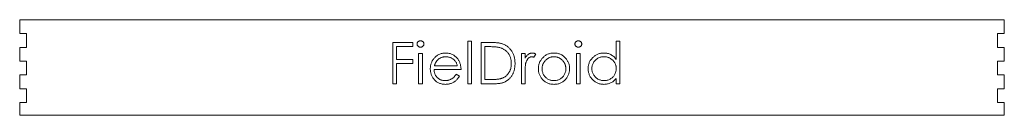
# Model space of a CAD drawing. Header units: inches. Extents: x 0 to 17.9, y 0 to 1.7.
import ezdxf

# ---------------------------------------------------------------- set-up
doc = ezdxf.new("R2010")
doc.units = ezdxf.units.IN
doc.header["$MEASUREMENT"] = 0

msp = doc.modelspace()

# ---------------------------------------------------------------- linework, layer by layer
at = {"color": 1, "linetype": 'Continuous', "lineweight": 0}
for p, q in [((0, 1.73), (0, 1.48)), ((17.875, 1.73), (0, 1.73)), ((17.875, 1.48), (17.875, 1.73)), ((0, 1.48), (0.125, 1.48)), ((0.125, 1.48), (0.125, 1.23)), ((17.75, 1.48), (17.875, 1.48)), ((17.75, 1.23), (17.75, 1.48)), ((6.772, 1.32), (7.137, 1.32)), ((6.772, 0.57), (6.772, 1.32)), ((7.137, 1.32), (7.137, 1.243)), ((8.137, 1.339), (8.204, 1.339)), ((8.137, 0.57), (8.137, 1.339)), ((8.204, 1.339), (8.204, 0.57)), ((8.377, 1.32), (8.529, 1.32)), ((8.377, 0.57), (8.377, 1.32)), ((10.829, 1.012), (10.829, 1.339)), ((10.829, 1.339), (10.897, 1.339)), ((10.897, 1.339), (10.897, 0.57)), ((0, 1.23), (0, 0.98)), ((0.125, 1.23), (0, 1.23)), ((6.839, 1.243), (6.839, 1.012)), ((7.137, 1.243), (6.839, 1.243)), ((7.243, 1.118), (7.31, 1.118)), ((7.243, 0.57), (7.243, 1.118)), ((7.31, 1.118), (7.31, 0.57)), ((8.497, 1.243), (8.445, 1.243)), ((8.445, 1.243), (8.445, 0.647)), ((9.108, 1.118), (9.175, 1.118)), ((9.108, 0.57), (9.108, 1.118)), ((9.175, 1.118), (9.175, 1.037)), ((9.368, 1.109), (9.331, 1.05)), ((10.108, 1.118), (10.175, 1.118)), ((10.108, 0.57), (10.108, 1.118)), ((10.175, 1.118), (10.175, 0.57)), ((17.875, 1.23), (17.75, 1.23)), ((17.875, 0.98), (17.875, 1.23)), ((0, 0.98), (0.125, 0.98)), ((0.125, 0.98), (0.125, 0.73)), ((6.839, 1.012), (7.137, 1.012)), ((6.839, 0.935), (6.839, 0.57)), ((7.137, 0.935), (6.839, 0.935)), ((7.137, 1.012), (7.137, 0.935)), ((7.529, 0.897), (7.945, 0.897)), ((17.75, 0.98), (17.875, 0.98)), ((17.75, 0.73), (17.75, 0.98)), ((0, 0.73), (0, 0.48)), ((0.125, 0.73), (0, 0.73)), ((8.012, 0.829), (7.522, 0.829)), ((7.923, 0.743), (7.983, 0.711)), ((9.175, 0.754), (9.175, 0.57)), ((17.875, 0.73), (17.75, 0.73)), ((17.875, 0.48), (17.875, 0.73)), ((6.839, 0.57), (6.772, 0.57)), ((7.31, 0.57), (7.243, 0.57)), ((8.204, 0.57), (8.137, 0.57)), ((8.61, 0.57), (8.377, 0.57)), ((8.445, 0.647), (8.531, 0.647)), ((9.175, 0.57), (9.108, 0.57)), ((10.175, 0.57), (10.108, 0.57)), ((10.829, 0.57), (10.829, 0.665)), ((10.897, 0.57), (10.829, 0.57)), ((0, 0.48), (0.125, 0.48)), ((0.125, 0.48), (0.125, 0.23)), ((17.75, 0.48), (17.875, 0.48)), ((17.75, 0.23), (17.75, 0.48)), ((0, 0.23), (0, 0)), ((0.125, 0.23), (0, 0.23)), ((17.875, 0.23), (17.75, 0.23)), ((17.875, 0), (17.875, 0.23)), ((0, 0), (17.875, 0))]:
    msp.add_line(p, q, dxfattribs=at)
for points, knots in [([(7.214, 1.291), (7.214, 1.294), (7.215, 1.302), (7.218, 1.313), (7.224, 1.323), (7.232, 1.332), (7.242, 1.339), (7.252, 1.345), (7.264, 1.348), (7.272, 1.348), (7.276, 1.349)], [0, 0, 0, 0, 0.12329, 0.242149, 0.363437, 0.489745, 0.618115, 0.744894, 0.868932, 1, 1, 1, 1]), ([(7.276, 1.233), (7.272, 1.233), (7.264, 1.234), (7.252, 1.237), (7.242, 1.243), (7.232, 1.25), (7.224, 1.259), (7.218, 1.269), (7.215, 1.279), (7.214, 1.287), (7.214, 1.291)], [0, 0, 0, 0, 0.131867, 0.256661, 0.384213, 0.513365, 0.640443, 0.761085, 0.879146, 1, 1, 1, 1]), ([(7.276, 1.349), (7.28, 1.348), (7.288, 1.348), (7.3, 1.345), (7.311, 1.339), (7.321, 1.332), (7.329, 1.323), (7.334, 1.313), (7.338, 1.302), (7.339, 1.294), (7.339, 1.291)], [0, 0, 0, 0, 0.131899, 0.258284, 0.384341, 0.51198, 0.638632, 0.75923, 0.877412, 1, 1, 1, 1]), ([(7.339, 1.291), (7.339, 1.287), (7.338, 1.279), (7.334, 1.269), (7.329, 1.259), (7.321, 1.25), (7.311, 1.243), (7.3, 1.237), (7.288, 1.234), (7.28, 1.233), (7.276, 1.233)], [0, 0, 0, 0, 0.120162, 0.237546, 0.357497, 0.484917, 0.613329, 0.74015, 0.867301, 1, 1, 1, 1]), ([(8.529, 1.32), (8.542, 1.32), (8.567, 1.319), (8.604, 1.318), (8.638, 1.316), (8.669, 1.313), (8.698, 1.31), (8.723, 1.305), (8.746, 1.3), (8.76, 1.295), (8.767, 1.293)], [0, 0, 0, 0, 0.164289, 0.317406, 0.458844, 0.589367, 0.707831, 0.81577, 0.91288, 1, 1, 1, 1]), ([(8.767, 1.293), (8.775, 1.289), (8.793, 1.283), (8.817, 1.271), (8.84, 1.257), (8.862, 1.241), (8.882, 1.223), (8.9, 1.204), (8.917, 1.183), (8.933, 1.16), (8.947, 1.136), (8.959, 1.111), (8.97, 1.084), (8.978, 1.057), (8.985, 1.028), (8.989, 0.998), (8.992, 0.967), (8.993, 0.946), (8.993, 0.935)], [0, 0, 0, 0, 0.061545, 0.121694, 0.181155, 0.239875, 0.298702, 0.357647, 0.417605, 0.478494, 0.540407, 0.602345, 0.665004, 0.728559, 0.793651, 0.860534, 0.929236, 1, 1, 1, 1]), ([(10.079, 1.291), (10.079, 1.294), (10.08, 1.302), (10.084, 1.313), (10.089, 1.323), (10.097, 1.332), (10.107, 1.339), (10.118, 1.345), (10.129, 1.348), (10.137, 1.348), (10.141, 1.349)], [0, 0, 0, 0, 0.12329, 0.242149, 0.363437, 0.489745, 0.618115, 0.744894, 0.868932, 1, 1, 1, 1]), ([(10.141, 1.233), (10.137, 1.233), (10.129, 1.234), (10.118, 1.237), (10.107, 1.243), (10.097, 1.25), (10.089, 1.259), (10.084, 1.269), (10.08, 1.279), (10.079, 1.287), (10.079, 1.291)], [0, 0, 0, 0, 0.131867, 0.256661, 0.384213, 0.513365, 0.640443, 0.761085, 0.879146, 1, 1, 1, 1]), ([(10.141, 1.349), (10.146, 1.348), (10.154, 1.348), (10.166, 1.345), (10.176, 1.339), (10.186, 1.332), (10.194, 1.323), (10.2, 1.313), (10.204, 1.302), (10.204, 1.294), (10.204, 1.291)], [0, 0, 0, 0, 0.131899, 0.258284, 0.384341, 0.51198, 0.638632, 0.75923, 0.877412, 1, 1, 1, 1]), ([(10.204, 1.291), (10.204, 1.287), (10.204, 1.279), (10.2, 1.269), (10.194, 1.259), (10.186, 1.25), (10.176, 1.243), (10.166, 1.237), (10.154, 1.234), (10.146, 1.233), (10.141, 1.233)], [0, 0, 0, 0, 0.120162, 0.237546, 0.357497, 0.484917, 0.613329, 0.74015, 0.867301, 1, 1, 1, 1]), ([(7.517, 1.025), (7.524, 1.033), (7.538, 1.049), (7.56, 1.07), (7.585, 1.088), (7.611, 1.102), (7.639, 1.114), (7.668, 1.122), (7.699, 1.126), (7.721, 1.127), (7.732, 1.127)], [0, 0, 0, 0, 0.128835, 0.253589, 0.374643, 0.49534, 0.616325, 0.739759, 0.866842, 1, 1, 1, 1]), ([(7.732, 1.127), (7.743, 1.127), (7.765, 1.127), (7.797, 1.121), (7.827, 1.113), (7.856, 1.101), (7.883, 1.086), (7.908, 1.067), (7.932, 1.045), (7.945, 1.028), (7.952, 1.02)], [0, 0, 0, 0, 0.13204, 0.259033, 0.38188, 0.502258, 0.622752, 0.744743, 0.870109, 1, 1, 1, 1]), ([(8.728, 1.222), (8.722, 1.224), (8.708, 1.227), (8.686, 1.231), (8.662, 1.235), (8.634, 1.238), (8.604, 1.24), (8.571, 1.242), (8.535, 1.243), (8.51, 1.243), (8.497, 1.243)], [0, 0, 0, 0, 0.084319, 0.179285, 0.286583, 0.405111, 0.535593, 0.67819, 0.832976, 1, 1, 1, 1]), ([(8.925, 0.935), (8.925, 0.944), (8.925, 0.961), (8.922, 0.987), (8.918, 1.011), (8.913, 1.034), (8.905, 1.057), (8.896, 1.078), (8.886, 1.099), (8.873, 1.118), (8.86, 1.136), (8.845, 1.153), (8.828, 1.168), (8.811, 1.182), (8.792, 1.194), (8.772, 1.205), (8.75, 1.214), (8.735, 1.219), (8.728, 1.222)], [0, 0, 0, 0, 0.070151, 0.137813, 0.203226, 0.267174, 0.330024, 0.391794, 0.453084, 0.514334, 0.575, 0.634865, 0.694116, 0.753442, 0.813126, 0.87408, 0.936007, 1, 1, 1, 1]), ([(9.175, 1.037), (9.18, 1.045), (9.19, 1.059), (9.206, 1.078), (9.222, 1.094), (9.238, 1.106), (9.256, 1.116), (9.273, 1.123), (9.291, 1.127), (9.303, 1.127), (9.309, 1.127)], [0, 0, 0, 0, 0.160059, 0.306112, 0.438367, 0.560541, 0.675317, 0.786114, 0.892842, 1, 1, 1, 1]), ([(9.309, 1.127), (9.314, 1.127), (9.323, 1.127), (9.338, 1.123), (9.353, 1.117), (9.363, 1.112), (9.368, 1.109)], [0, 0, 0, 0, 0.225278, 0.463523, 0.720324, 1, 1, 1, 1]), ([(9.491, 1.037), (9.498, 1.044), (9.512, 1.058), (9.535, 1.077), (9.559, 1.092), (9.584, 1.105), (9.611, 1.115), (9.64, 1.122), (9.669, 1.127), (9.689, 1.127), (9.7, 1.127)], [0, 0, 0, 0, 0.128498, 0.252713, 0.374819, 0.496436, 0.617911, 0.741288, 0.8687, 1, 1, 1, 1]), ([(9.7, 1.127), (9.71, 1.127), (9.73, 1.127), (9.76, 1.122), (9.788, 1.115), (9.815, 1.105), (9.84, 1.092), (9.864, 1.077), (9.887, 1.059), (9.901, 1.044), (9.908, 1.037)], [0, 0, 0, 0, 0.131751, 0.258332, 0.382134, 0.503804, 0.624693, 0.746871, 0.871514, 1, 1, 1, 1]), ([(10.32, 0.845), (10.32, 0.855), (10.32, 0.874), (10.324, 0.901), (10.331, 0.928), (10.34, 0.954), (10.352, 0.978), (10.367, 1.002), (10.384, 1.024), (10.404, 1.045), (10.425, 1.064), (10.448, 1.081), (10.472, 1.096), (10.497, 1.107), (10.523, 1.116), (10.55, 1.123), (10.579, 1.127), (10.598, 1.127), (10.607, 1.127)], [0, 0, 0, 0, 0.063775, 0.126079, 0.186904, 0.247574, 0.308003, 0.369132, 0.432033, 0.496791, 0.561611, 0.624914, 0.686726, 0.748079, 0.809582, 0.871631, 0.934886, 1, 1, 1, 1]), ([(10.607, 1.127), (10.619, 1.127), (10.641, 1.126), (10.673, 1.121), (10.703, 1.112), (10.732, 1.099), (10.759, 1.083), (10.785, 1.063), (10.808, 1.039), (10.822, 1.021), (10.829, 1.012)], [0, 0, 0, 0, 0.128884, 0.252985, 0.37421, 0.494102, 0.614753, 0.738511, 0.866243, 1, 1, 1, 1]), ([(7.454, 0.842), (7.454, 0.851), (7.455, 0.867), (7.458, 0.892), (7.463, 0.916), (7.47, 0.939), (7.479, 0.962), (7.489, 0.984), (7.502, 1.005), (7.512, 1.019), (7.517, 1.025)], [0, 0, 0, 0, 0.128045, 0.253768, 0.377428, 0.500551, 0.623296, 0.746578, 0.872348, 1, 1, 1, 1]), ([(7.594, 1.009), (7.59, 1.006), (7.583, 0.999), (7.573, 0.988), (7.564, 0.976), (7.556, 0.962), (7.548, 0.947), (7.541, 0.932), (7.534, 0.915), (7.53, 0.903), (7.529, 0.897)], [0, 0, 0, 0, 0.109984, 0.22258, 0.3385, 0.458709, 0.585535, 0.717518, 0.854667, 1, 1, 1, 1]), ([(7.735, 1.06), (7.728, 1.06), (7.715, 1.06), (7.695, 1.057), (7.677, 1.053), (7.659, 1.048), (7.641, 1.04), (7.625, 1.032), (7.609, 1.021), (7.599, 1.013), (7.594, 1.009)], [0, 0, 0, 0, 0.131092, 0.259141, 0.384162, 0.505992, 0.629098, 0.750669, 0.874039, 1, 1, 1, 1]), ([(7.945, 0.897), (7.942, 0.906), (7.937, 0.923), (7.928, 0.947), (7.916, 0.968), (7.903, 0.986), (7.888, 1.002), (7.871, 1.017), (7.852, 1.029), (7.83, 1.04), (7.808, 1.049), (7.784, 1.055), (7.76, 1.06), (7.743, 1.06), (7.735, 1.06)], [0, 0, 0, 0, 0.09624, 0.185231, 0.267501, 0.3444, 0.419595, 0.496891, 0.576638, 0.660268, 0.745387, 0.83004, 0.914474, 1, 1, 1, 1]), ([(7.952, 1.02), (7.957, 1.013), (7.966, 1), (7.978, 0.979), (7.989, 0.957), (7.997, 0.934), (8.003, 0.909), (8.008, 0.884), (8.011, 0.857), (8.012, 0.839), (8.012, 0.829)], [0, 0, 0, 0, 0.118522, 0.236255, 0.356174, 0.47725, 0.60154, 0.729618, 0.862158, 1, 1, 1, 1]), ([(8.993, 0.935), (8.993, 0.926), (8.992, 0.908), (8.99, 0.881), (8.986, 0.855), (8.981, 0.829), (8.975, 0.805), (8.966, 0.781), (8.957, 0.759), (8.945, 0.737), (8.933, 0.716), (8.92, 0.697), (8.906, 0.679), (8.891, 0.662), (8.875, 0.647), (8.858, 0.633), (8.841, 0.621), (8.822, 0.61), (8.802, 0.6), (8.78, 0.592), (8.756, 0.585), (8.731, 0.58), (8.703, 0.575), (8.674, 0.572), (8.642, 0.57), (8.621, 0.57), (8.61, 0.57)], [0, 0, 0, 0, 0.046081, 0.090807, 0.134295, 0.177024, 0.218823, 0.260244, 0.30108, 0.341614, 0.381583, 0.42012, 0.458075, 0.494738, 0.531195, 0.566934, 0.602713, 0.638327, 0.674853, 0.713467, 0.754442, 0.797815, 0.843989, 0.893072, 0.944963, 1, 1, 1, 1]), ([(8.745, 0.666), (8.752, 0.668), (8.765, 0.673), (8.785, 0.682), (8.803, 0.692), (8.82, 0.703), (8.836, 0.716), (8.851, 0.731), (8.865, 0.746), (8.877, 0.763), (8.889, 0.781), (8.898, 0.8), (8.907, 0.82), (8.914, 0.842), (8.919, 0.864), (8.923, 0.887), (8.925, 0.911), (8.925, 0.927), (8.925, 0.935)], [0, 0, 0, 0, 0.062415, 0.123338, 0.183125, 0.241783, 0.300579, 0.35968, 0.418882, 0.479531, 0.540851, 0.602303, 0.664463, 0.727806, 0.792895, 0.859672, 0.928464, 1, 1, 1, 1]), ([(9.187, 0.942), (9.186, 0.938), (9.184, 0.928), (9.182, 0.912), (9.18, 0.893), (9.178, 0.871), (9.177, 0.846), (9.176, 0.818), (9.175, 0.787), (9.175, 0.765), (9.175, 0.754)], [0, 0, 0, 0, 0.070855, 0.156938, 0.2586, 0.375891, 0.508166, 0.656238, 0.820177, 1, 1, 1, 1]), ([(9.296, 1.06), (9.291, 1.06), (9.28, 1.059), (9.264, 1.053), (9.248, 1.044), (9.236, 1.034), (9.226, 1.024), (9.219, 1.015), (9.213, 1.005), (9.207, 0.994), (9.201, 0.983), (9.196, 0.97), (9.191, 0.956), (9.189, 0.947), (9.187, 0.942)], [0, 0, 0, 0, 0.093807, 0.191338, 0.295191, 0.410312, 0.47193, 0.536425, 0.603119, 0.674118, 0.749332, 0.828283, 0.91204, 1, 1, 1, 1]), ([(9.331, 1.05), (9.328, 1.052), (9.321, 1.055), (9.312, 1.058), (9.304, 1.06), (9.299, 1.06), (9.296, 1.06)], [0, 0, 0, 0, 0.295139, 0.56023, 0.794983, 1, 1, 1, 1]), ([(9.416, 0.842), (9.416, 0.851), (9.416, 0.87), (9.42, 0.896), (9.426, 0.922), (9.434, 0.947), (9.445, 0.971), (9.458, 0.994), (9.473, 1.016), (9.485, 1.03), (9.491, 1.037)], [0, 0, 0, 0, 0.128919, 0.255238, 0.378679, 0.501088, 0.622714, 0.746241, 0.871589, 1, 1, 1, 1]), ([(9.699, 1.06), (9.692, 1.06), (9.678, 1.06), (9.657, 1.056), (9.636, 1.051), (9.617, 1.045), (9.598, 1.035), (9.58, 1.024), (9.563, 1.011), (9.547, 0.997), (9.532, 0.98), (9.519, 0.963), (9.508, 0.945), (9.499, 0.926), (9.492, 0.906), (9.487, 0.885), (9.484, 0.864), (9.483, 0.849), (9.483, 0.842)], [0, 0, 0, 0, 0.063846, 0.126044, 0.187165, 0.247399, 0.30838, 0.36978, 0.432584, 0.497641, 0.562401, 0.625557, 0.687332, 0.748313, 0.809791, 0.871768, 0.934836, 1, 1, 1, 1]), ([(9.916, 0.842), (9.916, 0.849), (9.915, 0.864), (9.912, 0.885), (9.907, 0.906), (9.9, 0.926), (9.891, 0.945), (9.88, 0.963), (9.867, 0.98), (9.852, 0.996), (9.836, 1.011), (9.819, 1.024), (9.801, 1.035), (9.782, 1.045), (9.762, 1.051), (9.742, 1.056), (9.721, 1.059), (9.707, 1.06), (9.699, 1.06)], [0, 0, 0, 0, 0.065185, 0.128274, 0.19027, 0.251768, 0.312769, 0.374793, 0.43797, 0.503047, 0.568125, 0.63095, 0.692369, 0.752973, 0.813641, 0.874355, 0.936573, 1, 1, 1, 1]), ([(9.908, 1.037), (9.914, 1.03), (9.926, 1.017), (9.941, 0.994), (9.954, 0.971), (9.965, 0.947), (9.973, 0.922), (9.979, 0.897), (9.982, 0.87), (9.983, 0.852), (9.983, 0.842)], [0, 0, 0, 0, 0.128157, 0.253834, 0.376506, 0.498534, 0.621368, 0.744565, 0.870634, 1, 1, 1, 1]), ([(10.608, 1.06), (10.599, 1.06), (10.579, 1.059), (10.551, 1.054), (10.523, 1.045), (10.497, 1.032), (10.473, 1.017), (10.452, 0.998), (10.433, 0.977), (10.416, 0.953), (10.403, 0.927), (10.394, 0.9), (10.388, 0.873), (10.387, 0.854), (10.387, 0.845)], [0, 0, 0, 0, 0.085921, 0.169593, 0.252476, 0.336244, 0.419505, 0.502036, 0.584775, 0.669846, 0.754185, 0.836658, 0.91801, 1, 1, 1, 1]), ([(10.829, 0.843), (10.829, 0.85), (10.829, 0.865), (10.826, 0.887), (10.821, 0.908), (10.814, 0.928), (10.805, 0.947), (10.794, 0.965), (10.781, 0.982), (10.766, 0.998), (10.749, 1.012), (10.732, 1.025), (10.714, 1.036), (10.694, 1.045), (10.674, 1.052), (10.653, 1.057), (10.631, 1.06), (10.616, 1.06), (10.608, 1.06)], [0, 0, 0, 0, 0.065634, 0.129188, 0.191219, 0.251913, 0.312507, 0.373494, 0.435152, 0.498741, 0.562095, 0.624187, 0.685476, 0.746097, 0.807612, 0.869967, 0.933951, 1, 1, 1, 1]), ([(7.73, 0.56), (7.719, 0.56), (7.699, 0.561), (7.669, 0.565), (7.641, 0.572), (7.614, 0.581), (7.59, 0.593), (7.567, 0.608), (7.546, 0.626), (7.527, 0.646), (7.51, 0.668), (7.495, 0.691), (7.482, 0.714), (7.472, 0.739), (7.464, 0.764), (7.458, 0.789), (7.455, 0.815), (7.454, 0.833), (7.454, 0.842)], [0, 0, 0, 0, 0.071579, 0.139629, 0.204797, 0.268135, 0.329814, 0.391301, 0.453434, 0.516552, 0.579631, 0.641119, 0.701294, 0.76081, 0.819932, 0.87892, 0.938983, 1, 1, 1, 1]), ([(7.522, 0.829), (7.522, 0.822), (7.523, 0.808), (7.526, 0.787), (7.53, 0.767), (7.537, 0.749), (7.545, 0.731), (7.555, 0.714), (7.567, 0.699), (7.58, 0.684), (7.595, 0.671), (7.61, 0.659), (7.627, 0.649), (7.644, 0.641), (7.662, 0.635), (7.681, 0.631), (7.701, 0.628), (7.715, 0.628), (7.722, 0.627)], [0, 0, 0, 0, 0.068385, 0.134476, 0.198391, 0.260753, 0.321829, 0.383037, 0.444653, 0.507398, 0.569825, 0.630778, 0.690929, 0.750945, 0.811049, 0.872331, 0.935004, 1, 1, 1, 1]), ([(7.722, 0.627), (7.728, 0.628), (7.742, 0.628), (7.761, 0.63), (7.781, 0.634), (7.8, 0.64), (7.818, 0.647), (7.835, 0.655), (7.851, 0.664), (7.866, 0.674), (7.88, 0.687), (7.894, 0.703), (7.909, 0.721), (7.918, 0.735), (7.923, 0.743)], [0, 0, 0, 0, 0.082592, 0.163879, 0.245659, 0.327726, 0.40861, 0.485749, 0.559169, 0.630268, 0.705306, 0.792065, 0.889796, 1, 1, 1, 1]), ([(9.7, 0.56), (9.69, 0.56), (9.669, 0.561), (9.64, 0.565), (9.612, 0.571), (9.586, 0.581), (9.561, 0.593), (9.537, 0.607), (9.515, 0.625), (9.495, 0.644), (9.476, 0.666), (9.46, 0.688), (9.446, 0.712), (9.435, 0.736), (9.426, 0.761), (9.42, 0.788), (9.416, 0.815), (9.416, 0.833), (9.416, 0.842)], [0, 0, 0, 0, 0.068742, 0.134635, 0.198324, 0.260825, 0.322714, 0.384555, 0.446913, 0.510958, 0.574931, 0.636685, 0.697483, 0.757134, 0.816966, 0.876818, 0.937663, 1, 1, 1, 1]), ([(9.483, 0.842), (9.483, 0.832), (9.484, 0.813), (9.49, 0.785), (9.499, 0.758), (9.512, 0.733), (9.527, 0.709), (9.546, 0.688), (9.567, 0.67), (9.59, 0.654), (9.616, 0.642), (9.643, 0.634), (9.671, 0.628), (9.69, 0.628), (9.699, 0.627)], [0, 0, 0, 0, 0.084733, 0.168179, 0.251488, 0.335841, 0.419834, 0.502345, 0.583649, 0.665931, 0.748717, 0.831047, 0.91441, 1, 1, 1, 1]), ([(9.699, 0.627), (9.709, 0.628), (9.728, 0.628), (9.756, 0.634), (9.783, 0.642), (9.808, 0.654), (9.832, 0.67), (9.853, 0.688), (9.871, 0.709), (9.887, 0.733), (9.9, 0.758), (9.909, 0.785), (9.915, 0.813), (9.915, 0.832), (9.916, 0.842)], [0, 0, 0, 0, 0.085606, 0.168983, 0.250908, 0.333708, 0.416005, 0.49766, 0.579893, 0.663902, 0.748466, 0.831791, 0.915252, 1, 1, 1, 1]), ([(9.983, 0.842), (9.983, 0.833), (9.982, 0.815), (9.979, 0.788), (9.972, 0.761), (9.964, 0.736), (9.952, 0.712), (9.939, 0.688), (9.922, 0.666), (9.904, 0.644), (9.884, 0.625), (9.862, 0.607), (9.838, 0.593), (9.813, 0.581), (9.787, 0.571), (9.759, 0.565), (9.73, 0.561), (9.71, 0.56), (9.7, 0.56)], [0, 0, 0, 0, 0.062416, 0.123337, 0.183265, 0.243172, 0.302898, 0.363774, 0.425605, 0.489659, 0.553785, 0.616222, 0.677854, 0.739517, 0.802097, 0.865866, 0.931508, 1, 1, 1, 1]), ([(10.605, 0.56), (10.596, 0.56), (10.577, 0.561), (10.549, 0.565), (10.522, 0.571), (10.496, 0.58), (10.471, 0.592), (10.447, 0.607), (10.424, 0.624), (10.403, 0.643), (10.383, 0.664), (10.366, 0.686), (10.352, 0.71), (10.34, 0.735), (10.331, 0.761), (10.324, 0.788), (10.32, 0.816), (10.32, 0.836), (10.32, 0.845)], [0, 0, 0, 0, 0.06462, 0.127433, 0.189004, 0.24993, 0.310668, 0.372329, 0.434939, 0.499576, 0.564191, 0.626735, 0.688109, 0.749294, 0.810331, 0.871901, 0.935046, 1, 1, 1, 1]), ([(10.387, 0.845), (10.387, 0.835), (10.388, 0.817), (10.394, 0.789), (10.403, 0.762), (10.417, 0.736), (10.433, 0.712), (10.452, 0.69), (10.474, 0.671), (10.498, 0.656), (10.524, 0.643), (10.551, 0.634), (10.579, 0.628), (10.598, 0.628), (10.608, 0.627)], [0, 0, 0, 0, 0.081589, 0.162859, 0.245484, 0.330807, 0.416493, 0.499893, 0.583048, 0.667158, 0.751312, 0.833785, 0.916256, 1, 1, 1, 1]), ([(10.608, 0.627), (10.618, 0.628), (10.637, 0.628), (10.665, 0.634), (10.693, 0.643), (10.72, 0.655), (10.744, 0.671), (10.767, 0.689), (10.785, 0.71), (10.801, 0.733), (10.814, 0.758), (10.823, 0.785), (10.828, 0.813), (10.829, 0.833), (10.829, 0.843)], [0, 0, 0, 0, 0.084802, 0.168664, 0.252552, 0.33824, 0.423103, 0.505556, 0.586176, 0.667136, 0.748499, 0.830452, 0.913456, 1, 1, 1, 1]), ([(7.983, 0.711), (7.978, 0.703), (7.969, 0.687), (7.953, 0.664), (7.936, 0.644), (7.918, 0.626), (7.899, 0.611), (7.879, 0.597), (7.857, 0.586), (7.834, 0.576), (7.81, 0.569), (7.785, 0.564), (7.758, 0.561), (7.739, 0.56), (7.73, 0.56)], [0, 0, 0, 0, 0.09337, 0.181661, 0.265874, 0.346355, 0.4246, 0.501903, 0.579992, 0.658443, 0.738672, 0.821894, 0.908801, 1, 1, 1, 1]), ([(8.531, 0.647), (8.543, 0.647), (8.567, 0.647), (8.601, 0.648), (8.632, 0.649), (8.661, 0.651), (8.686, 0.654), (8.708, 0.657), (8.728, 0.661), (8.74, 0.664), (8.745, 0.666)], [0, 0, 0, 0, 0.171901, 0.330628, 0.475549, 0.606746, 0.725024, 0.829742, 0.921323, 1, 1, 1, 1]), ([(10.829, 0.665), (10.822, 0.656), (10.807, 0.639), (10.782, 0.617), (10.756, 0.599), (10.728, 0.585), (10.699, 0.574), (10.669, 0.566), (10.638, 0.561), (10.616, 0.56), (10.605, 0.56)], [0, 0, 0, 0, 0.134298, 0.262085, 0.38627, 0.507165, 0.6273, 0.748145, 0.87237, 1, 1, 1, 1])]:
    msp.add_open_spline(points, degree=3, knots=knots, dxfattribs=at)

doc.saveas('drawing.dxf')
